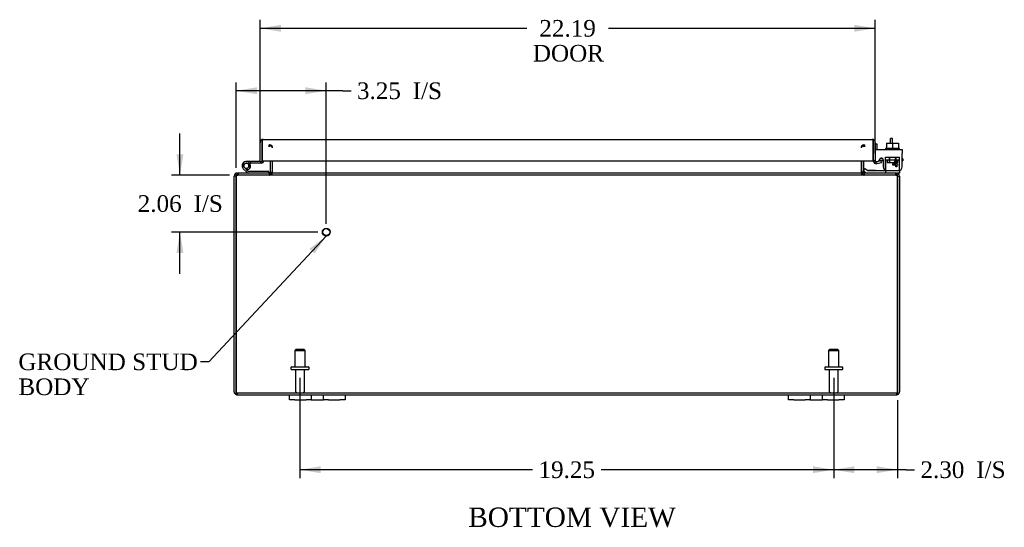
# Model space of a CAD drawing. Header units: inches. Extents: x 7 to 143, y 6 to 98.
# Tile 1 of 6: x 31 to 66, y 6 to 24. Entities that reach past the tile are written whole.
import ezdxf
from ezdxf.enums import TextEntityAlignment as Align

# ---------------------------------------------------------------- set-up
doc = ezdxf.new("R2010")
doc.units = ezdxf.units.IN
doc.header["$MEASUREMENT"] = 0
for name, color, linetype in [('COM40153-1', 7, 'CONTINUOUS'), ('COM40153-2', 7, 'CONTINUOUS'), ('COM42667', 7, 'CONTINUOUS'), ('COM42780', 7, 'CONTINUOUS'), ('COM48438', 7, 'CONTINUOUS'), ('COM71780-8', 7, 'CONTINUOUS'), ('DEFAULT', 7, 'CONTINUOUS'), ('FET07710', 7, 'CONTINUOUS'), ('HNG10620-16B', 7, 'CONTINUOUS'), ('HNG10620-16C', 7, 'CONTINUOUS'), ('HNG10620-16P', 7, 'CONTINUOUS'), ('SCC19011', 7, 'CONTINUOUS'), ('STD21878', 7, 'CONTINUOUS'), ('STD26094', 7, 'CONTINUOUS'), ('WAF25035', 7, 'CONTINUOUS')]:
    doc.layers.add(name, color=color, linetype=linetype)
doc.styles.add('SEACAD_TIMES_NEW_ROMAN', font='times.ttf')

# ---------------------------------------------------------------- blocks, each defined once
blk = doc.blocks.new('SEANNOT_GROUP1')
at = {"layer": 'DEFAULT', "linetype": 'Continuous'}
blk.add_hatch(color=136, dxfattribs=at).paths.add_polyline_path([(41.398, 15.82), (41.818, 16.453), (41.215, 15.99)])
at = {"layer": 'DEFAULT', "color": 136, "linetype": 'Continuous'}
blk.add_line((37.58, 11.915), (37.28, 11.915), dxfattribs=at)
blk.add_lwpolyline([(37.58, 11.915), (41.818, 16.453)], dxfattribs=at)
at = {"layer": 'DEFAULT', "color": 136, "linetype": 'Continuous', "style": 'SEACAD_TIMES_NEW_ROMAN'}
for s, p in [('GROUND STUD', (30.715, 12.215)), ('BODY', (30.715, 11.315))]:
    blk.add_text(s, height=0.6, dxfattribs=at).set_placement(p, align=Align.TOP_LEFT)
blk = doc.blocks.new('GDIMGGROUP7')
at = {"layer": 'DEFAULT', "linetype": 'Continuous'}
for points in [[(60.873, 7.899), (60.873, 8.149), (60.123, 8.024)], [(61.676, 7.899), (62.426, 8.024), (61.676, 8.149)]]:
    blk.add_hatch(color=136, dxfattribs=at).paths.add_polyline_path(points)
at = {"layer": 'DEFAULT', "color": 136, "linetype": 'Continuous'}
for p, q in [((60.123, 11.335), (60.123, 7.724)), ((62.426, 10.534), (62.426, 7.724)), ((62.742, 8.024), (60.123, 8.024)), ((62.742, 8.024), (63.042, 8.024))]:
    blk.add_line(p, q, dxfattribs=at)
at = {"layer": 'DEFAULT', "color": 136, "linetype": 'Continuous', "style": 'SEACAD_TIMES_NEW_ROMAN'}
for s, p in [('2.30', (63.252, 8.324)), ('I/S', (65.264, 8.324))]:
    blk.add_text(s, height=0.6, dxfattribs=at).set_placement(p, align=Align.TOP_LEFT)
blk = doc.blocks.new('GDIMGGROUP8')
at = {"layer": 'DEFAULT', "linetype": 'Continuous'}
for points in [[(41.623, 7.899), (41.623, 8.149), (40.873, 8.024)], [(59.373, 7.899), (60.123, 8.024), (59.373, 8.149)]]:
    blk.add_hatch(color=136, dxfattribs=at).paths.add_polyline_path(points)
at = {"layer": 'DEFAULT', "color": 136, "linetype": 'Continuous'}
for p, q in [((40.873, 11.335), (40.873, 7.724)), ((60.123, 11.335), (60.123, 7.724)), ((49.265, 8.024), (40.873, 8.024)), ((60.123, 8.024), (51.732, 8.024))]:
    blk.add_line(p, q, dxfattribs=at)
at = {"layer": 'DEFAULT', "color": 136, "linetype": 'Continuous', "style": 'SEACAD_TIMES_NEW_ROMAN'}
blk.add_text('19.25', height=0.6, dxfattribs=at).set_placement((49.475, 8.324), align=Align.TOP_LEFT)
blk = doc.blocks.new('GDIMGGROUP14')
at = {"layer": 'DEFAULT', "linetype": 'Continuous'}
for points in [[(36.419, 19.404), (36.544, 18.654), (36.669, 19.404)], [(36.419, 15.844), (36.669, 15.844), (36.544, 16.594)]]:
    blk.add_hatch(color=136, dxfattribs=at).paths.add_polyline_path(points)
at = {"layer": 'DEFAULT', "color": 136, "linetype": 'Continuous'}
for p, q in [((36.544, 18.654), (36.544, 20.154)), ((38.332, 18.654), (36.244, 18.654)), ((41.52, 16.594), (36.244, 16.594)), ((36.544, 15.094), (36.544, 16.594))]:
    blk.add_line(p, q, dxfattribs=at)
at = {"layer": 'DEFAULT', "color": 136, "linetype": 'Continuous', "style": 'SEACAD_TIMES_NEW_ROMAN'}
for s, p in [('2.06', (35.019, 17.924)), ('I/S', (37.031, 17.924))]:
    blk.add_text(s, height=0.6, dxfattribs=at).set_placement(p, align=Align.TOP_LEFT)
blk = doc.blocks.new('GDIMGGROUP15')
at = {"layer": 'DEFAULT', "linetype": 'Continuous'}
for points in [[(39.32, 21.819), (38.57, 21.694), (39.32, 21.569)], [(41.07, 21.819), (41.07, 21.569), (41.82, 21.694)]]:
    blk.add_hatch(color=136, dxfattribs=at).paths.add_polyline_path(points)
at = {"layer": 'DEFAULT', "color": 136, "linetype": 'Continuous'}
for p, q in [((38.57, 18.918), (38.57, 21.994)), ((42.417, 21.694), (38.57, 21.694)), ((41.82, 16.894), (41.82, 21.994)), ((42.417, 21.694), (42.717, 21.694))]:
    blk.add_line(p, q, dxfattribs=at)
at = {"layer": 'DEFAULT', "color": 136, "linetype": 'Continuous', "style": 'SEACAD_TIMES_NEW_ROMAN'}
for s, p in [('I/S', (44.939, 21.994)), ('3.25', (42.927, 21.994))]:
    blk.add_text(s, height=0.6, dxfattribs=at).set_placement(p, align=Align.TOP_LEFT)
blk = doc.blocks.new('GDIMGGROUP20')
at = {"layer": 'DEFAULT', "linetype": 'Continuous'}
for points in [[(40.185, 24.071), (39.435, 23.946), (40.185, 23.821)], [(60.873, 24.071), (60.873, 23.821), (61.623, 23.946)]]:
    blk.add_hatch(color=136, dxfattribs=at).paths.add_polyline_path(points)
at = {"layer": 'DEFAULT', "color": 136, "linetype": 'Continuous'}
for p, q in [((39.435, 19.441), (39.435, 24.246)), ((61.623, 19.469), (61.623, 24.246)), ((39.435, 23.946), (49.061, 23.946)), ((51.998, 23.946), (61.623, 23.946))]:
    blk.add_line(p, q, dxfattribs=at)
at = {"layer": 'DEFAULT', "color": 136, "linetype": 'Continuous', "style": 'SEACAD_TIMES_NEW_ROMAN'}
for s, p in [('22.19', (49.506, 24.246)), ('DOOR', (49.271, 23.346))]:
    blk.add_text(s, height=0.6, dxfattribs=at).set_placement(p, align=Align.TOP_LEFT)

msp = doc.modelspace()

# ---------------------------------------------------------------- linework, layer by layer
at = {"layer": 'COM40153-1', "color": 7}
for p, q in [((62.176, 19.797), (62.176, 19.976)), ((62.248, 19.976), (62.176, 19.976)), ((62.248, 19.797), (62.248, 19.976))]:
    msp.add_line(p, q, dxfattribs=at)
at = {"layer": 'COM40153-2', "color": 7}
for p, q in [((61.695, 19.763), (61.623, 19.763)), ((61.695, 19.571), (61.695, 19.763)), ((61.9, 19.235), (61.796, 19.235)), ((62.623, 19.235), (62.594, 19.235)), ((62.623, 19.235), (62.623, 19.163)), ((61.908, 19.163), (61.749, 19.163)), ((62.594, 19.163), (62.623, 19.163))]:
    msp.add_line(p, q, dxfattribs=at)
msp.add_arc((61.731, 19.271), 0.108, 180, 186.8545, dxfattribs=at)
at = {"layer": 'COM42667', "color": 7}
for p, q in [((61.624, 19.571), (62.594, 19.571)), ((61.624, 19.428), (61.624, 19.571)), ((62.594, 19.571), (62.594, 19.428)), ((61.624, 19.428), (61.624, 19.173)), ((61.738, 19.146), (61.797, 19.238)), ((61.908, 19.205), (61.908, 18.946)), ((62.257, 19.034), (62.372, 19.196)), ((62.372, 19.196), (62.397, 19.196)), ((62.397, 19.196), (62.397, 19.034)), ((62.594, 18.946), (62.594, 19.428)), ((62.257, 19.006), (62.257, 19.034)), ((62.367, 19.006), (62.257, 19.006)), ((62.367, 19.146), (62.288, 19.034)), ((62.288, 19.034), (62.367, 19.034)), ((62.367, 19.034), (62.367, 19.146)), ((62.367, 18.946), (62.367, 19.006)), ((62.397, 18.946), (62.367, 18.946)), ((62.397, 19.034), (62.431, 19.034)), ((62.431, 19.006), (62.397, 19.006)), ((62.397, 19.006), (62.397, 18.946)), ((62.431, 19.034), (62.431, 19.006))]:
    msp.add_line(p, q, dxfattribs=at)
for centre, radius, start, end in [((61.848, 19.205), 0.06, 0, 147.1545), ((61.684, 19.173), 0.06, 180, 202.199), ((62.033, 18.946), 0.125, 180, 270), ((62.469, 18.946), 0.125, 270, 0)]:
    msp.add_arc(centre, radius, start, end, dxfattribs=at)
at = {"layer": 'COM42780', "color": 7}
for p, q in [((61.995, 19.298), (62.495, 19.298)), ((61.995, 19.211), (61.995, 19.298)), ((61.995, 19.157), (61.995, 19.211)), ((61.995, 19.211), (61.995, 18.741)), ((61.995, 19.203), (62.495, 19.203)), ((62.05, 19.203), (62.05, 19.108)), ((62.12, 19.298), (62.12, 19.108)), ((62.139, 19.298), (62.139, 19.108)), ((62.352, 19.108), (62.352, 19.298)), ((62.37, 19.298), (62.37, 19.108)), ((62.44, 19.108), (62.44, 19.203)), ((62.495, 19.157), (62.495, 19.298)), ((61.195, 18.818), (61.262, 18.885)), ((61.262, 18.885), (61.313, 18.835)), ((62.05, 19.108), (62.44, 19.108)), ((62.495, 18.868), (62.495, 19.157)), ((62.495, 18.823), (62.495, 18.868)), ((62.495, 18.821), (62.495, 18.823)), ((61.195, 18.818), (61.246, 18.768)), ((61.347, 18.821), (62.245, 18.821)), ((61.38, 18.82), (61.38, 18.821)), ((61.44, 18.82), (61.38, 18.82)), ((61.44, 18.82), (61.44, 18.821)), ((61.468, 18.82), (61.44, 18.82)), ((61.468, 18.82), (61.468, 18.821)), ((61.63, 18.82), (61.468, 18.82)), ((61.581, 18.82), (61.581, 18.821)), ((61.63, 18.82), (61.63, 18.821)), ((62.245, 18.821), (62.495, 18.821)), ((62.495, 18.726), (62.39, 18.726)), ((62.495, 18.821), (62.495, 18.726))]:
    msp.add_line(p, q, dxfattribs=at)
for radius in [0.048, 0.143]:
    msp.add_arc((61.347, 18.869), radius, 225, 270, dxfattribs=at)
msp.add_ellipse((61.745, 19.826), major_axis=(0, -14.322), ratio=0.017455, start_param=1.503851, end_param=1.524085, dxfattribs=at)
for points, knots in [([(61.987, 18.821), (61.988, 18.821), (61.99, 18.822), (61.991, 18.825), (61.992, 18.826), (61.992, 18.828)], [0, 0, 0, 0, 0.25, 0.25, 0.3597521, 0.3597521, 0.3597521, 0.3597521]), ([(61.992, 18.828), (61.992, 18.828), (61.992, 18.828), (61.992, 18.83), (61.993, 18.832), (61.994, 18.839), (61.994, 18.844), (61.994, 18.855), (61.994, 18.862), (61.994, 18.868)], [0.3597521, 0.3597521, 0.3597521, 0.3597521, 0.375, 0.375, 0.5, 0.5, 0.75, 0.75, 1, 1, 1, 1]), ([(61.995, 18.741), (61.995, 18.736), (61.994, 18.732), (61.992, 18.727), (61.989, 18.726), (61.987, 18.726)], [0, 0, 0, 0, 0.5, 0.5, 1, 1, 1, 1])]:
    msp.add_open_spline(points, degree=3, knots=knots, dxfattribs=at)
at = {"layer": 'COM48438', "color": 7}
for p, q in [((39.765, 19.667), (39.765, 19.739)), ((39.783, 19.667), (39.783, 19.739)), ((61.213, 19.667), (61.213, 19.739)), ((61.231, 19.739), (61.231, 19.667)), ((39.801, 19.169), (39.801, 18.762)), ((39.873, 19.169), (39.873, 18.762)), ((39.887, 18.762), (39.887, 19.169)), ((61.11, 19.169), (61.11, 18.762)), ((61.123, 19.169), (61.123, 18.762)), ((61.195, 19.169), (61.195, 18.762)), ((38.498, 10.834), (38.498, 18.618)), ((38.57, 18.618), (38.498, 18.618)), ((38.57, 10.834), (38.57, 18.618)), ((38.57, 18.618), (38.57, 10.834)), ((38.606, 18.702), (38.606, 18.726)), ((38.606, 18.726), (38.63, 18.726)), ((38.606, 18.654), (38.606, 18.702)), ((38.606, 18.654), (38.63, 18.654)), ((38.63, 18.726), (38.63, 18.654)), ((38.63, 18.726), (38.632, 18.726)), ((38.63, 18.654), (38.632, 18.654)), ((38.632, 18.654), (38.632, 18.726)), ((62.364, 18.726), (38.632, 18.726)), ((62.364, 18.654), (38.632, 18.654)), ((38.648, 18.726), (38.648, 18.654)), ((39.765, 18.726), (39.765, 18.654)), ((39.783, 18.726), (39.783, 18.654)), ((39.801, 18.762), (39.873, 18.762)), ((61.195, 18.762), (61.123, 18.762)), ((61.213, 18.726), (61.213, 18.654)), ((61.231, 18.654), (61.231, 18.726)), ((62.348, 18.726), (62.348, 18.654)), ((62.364, 18.654), (62.364, 18.726)), ((62.364, 18.726), (62.366, 18.726)), ((62.364, 18.654), (62.366, 18.654)), ((62.366, 18.726), (62.366, 18.654)), ((62.366, 18.726), (62.39, 18.726)), ((62.366, 18.654), (62.39, 18.654)), ((62.39, 18.702), (62.39, 18.726)), ((62.39, 18.654), (62.39, 18.702)), ((62.426, 18.618), (62.498, 18.618)), ((62.426, 18.618), (62.426, 10.834)), ((62.426, 10.834), (62.426, 18.618)), ((62.498, 18.618), (62.498, 10.834)), ((38.57, 10.732), (38.57, 10.834)), ((38.57, 10.834), (38.57, 10.732)), ((38.606, 10.798), (62.39, 10.798)), ((38.606, 10.798), (38.606, 10.726)), ((38.606, 10.726), (40.498, 10.726)), ((42.498, 10.726), (58.498, 10.726)), ((60.498, 10.726), (62.39, 10.726)), ((62.39, 10.798), (62.39, 10.726)), ((62.426, 10.732), (62.426, 10.834)), ((62.426, 10.834), (62.426, 10.732))]:
    msp.add_line(p, q, dxfattribs=at)
for centre, radius, start, end in [((39.765, 19.631), 0.108, 10.3965, 90), ((39.781, 19.633), 0.106, 358.8074, 88.6926), ((61.216, 19.633), 0.106, 91.3077, 181.1923), ((61.231, 19.631), 0.108, 90, 169.6032), ((38.606, 18.618), 0.108, 90, 180), ((38.606, 18.618), 0.036, 141.2767, 180), ((38.606, 18.618), 0.036, 90, 141.2767), ((39.765, 18.762), 0.036, 270, 360), ((39.765, 18.762), 0.108, 270, 349.6016), ((39.781, 18.759), 0.106, 271.3077, 1.1923), ((39.765, 18.762), 0.108, 349.6016, 360), ((61.216, 18.759), 0.106, 178.8074, 268.6926), ((61.231, 18.762), 0.108, 180, 190.3994), ((61.231, 18.762), 0.108, 190.3994, 270), ((61.231, 18.762), 0.036, 180, 270), ((62.39, 18.618), 0.108, 0, 90), ((62.39, 18.618), 0.036, 38.7233, 90), ((62.39, 18.618), 0.036, 0, 38.7233), ((38.606, 10.834), 0.108, 180, 250.5288), ((38.606, 10.834), 0.036, 180, 270), ((38.606, 10.834), 0.108, 250.5288, 270), ((62.39, 10.834), 0.036, 270, 0), ((62.39, 10.834), 0.108, 270, 289.4712), ((62.39, 10.834), 0.108, 289.4712, 0)]:
    msp.add_arc(centre, radius, start, end, dxfattribs=at)
for centre, major_axis, start_param, end_param in [((38.606, 10.834), (0, 0.036), 1.570796, 3.141593), ((38.606, 10.834), (0, 0.108), 2.801756, 3.141593), ((62.39, 10.834), (0, 0.036), 3.141593, 4.712389), ((62.39, 10.834), (0, 0.108), 3.141593, 3.48143)]:
    msp.add_ellipse(centre, major_axis=major_axis, ratio=0.997813, start_param=start_param, end_param=end_param, dxfattribs=at)
for points, knots in [([(38.57, 18.618), (38.575, 18.632), (38.581, 18.646), (38.591, 18.672), (38.596, 18.684), (38.606, 18.704), (38.611, 18.712), (38.622, 18.723), (38.627, 18.726), (38.632, 18.726)], [0, 0, 0, 0, 0.25, 0.25, 0.5, 0.5, 0.75, 0.75, 1, 1, 1, 1]), ([(38.57, 18.618), (38.581, 18.627), (38.591, 18.636), (38.611, 18.65), (38.622, 18.654), (38.632, 18.654)], [0, 0, 0, 0, 0.5, 0.5, 1, 1, 1, 1]), ([(39.783, 18.726), (39.794, 18.726), (39.804, 18.726), (39.824, 18.728), (39.835, 18.73), (39.849, 18.734), (39.854, 18.735), (39.863, 18.739), (39.868, 18.741), (39.876, 18.745), (39.879, 18.748), (39.884, 18.753), (39.885, 18.754), (39.886, 18.758), (39.887, 18.76), (39.887, 18.762)], [0, 0, 0, 0, 0.25, 0.25, 0.5, 0.5, 0.625, 0.625, 0.75, 0.75, 0.875, 0.875, 0.9375, 0.9375, 1, 1, 1, 1]), ([(61.11, 18.762), (61.11, 18.76), (61.11, 18.758), (61.112, 18.754), (61.113, 18.753), (61.117, 18.748), (61.121, 18.745), (61.129, 18.741), (61.133, 18.739), (61.142, 18.735), (61.147, 18.734), (61.162, 18.73), (61.172, 18.728), (61.193, 18.726), (61.203, 18.726), (61.213, 18.726)], [0, 0, 0, 0, 0.0625, 0.0625, 0.125, 0.125, 0.25, 0.25, 0.375, 0.375, 0.5, 0.5, 0.75, 0.75, 1, 1, 1, 1]), ([(62.364, 18.726), (62.37, 18.726), (62.375, 18.723), (62.385, 18.712), (62.39, 18.704), (62.4, 18.684), (62.406, 18.672), (62.416, 18.646), (62.421, 18.632), (62.426, 18.618)], [0, 0, 0, 0, 0.25, 0.25, 0.5, 0.5, 0.75, 0.75, 1, 1, 1, 1]), ([(62.364, 18.654), (62.375, 18.654), (62.385, 18.65), (62.406, 18.636), (62.416, 18.627), (62.426, 18.618)], [0, 0, 0, 0, 0.5, 0.5, 1, 1, 1, 1])]:
    msp.add_open_spline(points, degree=3, knots=knots, dxfattribs=at)
at = {"layer": 'COM71780-8', "color": 7}
for p, q in [((39.507, 19.929), (39.507, 19.828)), ((39.507, 19.828), (39.507, 19.929)), ((39.543, 19.936), (61.515, 19.936)), ((61.551, 19.828), (61.551, 19.929)), ((61.551, 19.929), (61.551, 19.828)), ((39.435, 19.141), (39.435, 19.828)), ((39.507, 19.141), (39.507, 19.828)), ((39.507, 19.828), (39.507, 19.169)), ((61.551, 19.169), (61.551, 19.828)), ((61.551, 19.828), (61.551, 19.169)), ((61.623, 19.828), (61.623, 19.169)), ((39.435, 19.141), (39.507, 19.141)), ((39.507, 19.169), (61.551, 19.169)), ((61.623, 19.169), (61.551, 19.169)), ((61.636, 19.141), (61.59, 19.086)), ((61.836, 19.163), (61.666, 19.133)), ((61.666, 19.133), (61.678, 19.062)), ((61.848, 19.092), (61.678, 19.062)), ((61.848, 19.092), (61.836, 19.163))]:
    msp.add_line(p, q, dxfattribs=at)
for centre, radius, start, end in [((39.543, 19.828), 0.108, 109.4712, 180), ((39.543, 19.828), 0.108, 90, 109.4712), ((61.515, 19.828), 0.108, 70.5288, 90), ((61.515, 19.828), 0.108, 0, 70.5288), ((61.659, 19.169), 0.108, 180, 230), ((61.659, 19.169), 0.108, 230.0001, 279.9999), ((61.659, 19.169), 0.036, 180, 230), ((61.659, 19.169), 0.036, 230, 280)]:
    msp.add_arc(centre, radius, start, end, dxfattribs=at)
for centre, start_param, end_param in [((39.543, 19.828), 3.141593, 3.48143), ((61.515, 19.828), 2.801756, 3.141593)]:
    msp.add_ellipse(centre, major_axis=(0, -0.108), ratio=0.997813, start_param=start_param, end_param=end_param, dxfattribs=at)
at = {"layer": 'FET07710', "color": 7}
for p, q in [((40.498, 10.539), (40.498, 10.726)), ((40.498, 10.726), (40.686, 10.726)), ((40.686, 10.726), (41.092, 10.726)), ((41.092, 10.726), (41.28, 10.726)), ((41.28, 10.726), (41.498, 10.726)), ((41.28, 10.726), (41.28, 10.539)), ((41.498, 10.726), (41.498, 10.726)), ((41.498, 10.726), (41.716, 10.726)), ((41.716, 10.539), (41.716, 10.726)), ((41.716, 10.726), (41.904, 10.726)), ((41.904, 10.726), (42.311, 10.726)), ((42.311, 10.726), (42.498, 10.726)), ((42.498, 10.726), (42.498, 10.539)), ((58.498, 10.539), (58.498, 10.726)), ((58.498, 10.726), (58.686, 10.726)), ((58.686, 10.726), (59.092, 10.726)), ((59.092, 10.726), (59.28, 10.726)), ((59.28, 10.726), (59.498, 10.726)), ((59.28, 10.726), (59.28, 10.539)), ((59.498, 10.726), (59.498, 10.726)), ((59.498, 10.726), (59.716, 10.726)), ((59.716, 10.539), (59.716, 10.726)), ((59.716, 10.726), (59.904, 10.726)), ((59.904, 10.726), (60.311, 10.726)), ((60.311, 10.726), (60.498, 10.726)), ((60.498, 10.726), (60.498, 10.539)), ((40.686, 10.539), (40.498, 10.539)), ((40.686, 10.539), (41.092, 10.539)), ((41.28, 10.539), (41.092, 10.539)), ((41.28, 10.539), (41.498, 10.539)), ((41.498, 10.539), (41.716, 10.539)), ((41.498, 10.539), (41.498, 10.539)), ((41.904, 10.539), (41.716, 10.539)), ((41.904, 10.539), (42.311, 10.539)), ((42.498, 10.539), (42.311, 10.539)), ((58.686, 10.539), (58.498, 10.539)), ((58.686, 10.539), (59.092, 10.539)), ((59.28, 10.539), (59.092, 10.539)), ((59.28, 10.539), (59.498, 10.539)), ((59.498, 10.539), (59.716, 10.539)), ((59.498, 10.539), (59.498, 10.539)), ((59.904, 10.539), (59.716, 10.539)), ((59.904, 10.539), (60.311, 10.539)), ((60.498, 10.539), (60.311, 10.539))]:
    msp.add_line(p, q, dxfattribs=at)
at = {"layer": 'HNG10620-16B', "color": 7}
for p, q in [((38.955, 18.752), (38.829, 18.878)), ((38.997, 18.794), (38.871, 18.921)), ((38.983, 18.84), (38.965, 18.897)), ((39.753, 18.786), (39.018, 18.786)), ((39.753, 18.726), (39.753, 18.786))]:
    msp.add_line(p, q, dxfattribs=at)
for centre, radius, start, end in [((38.937, 18.987), 0.154, 287.1819, 225), ((38.937, 18.987), 0.0938, 287.1819, 225), ((39.018, 18.815), 0.089, 225, 270), ((39.018, 18.815), 0.029, 225, 270)]:
    msp.add_arc(centre, radius, start, end, dxfattribs=at)
at = {"layer": 'HNG10620-16C', "color": 7}
for p, q in [((39.507, 19.621), (39.507, 19.621)), ((39.091, 19.141), (38.937, 19.141)), ((39.091, 19.081), (39.059, 19.081)), ((39.435, 19.141), (39.091, 19.141)), ((39.091, 19.141), (39.091, 19.081)), ((39.478, 19.081), (39.091, 19.081))]:
    msp.add_line(p, q, dxfattribs=at)
for centre, radius, start, end in [((38.937, 18.987), 0.154, 277.4281, 287.1819), ((39.478, 19.17), 0.089, 270, 0)]:
    msp.add_arc(centre, radius, start, end, dxfattribs=at)
at = {"layer": 'HNG10620-16P', "color": 7}
msp.add_circle((38.937, 18.987), 0.0938, dxfattribs=at)
at = {"layer": 'SCC19011', "color": 7}
for p, q in [((62.03, 19.797), (62.03, 19.616)), ((62.03, 19.797), (62.245, 19.797)), ((62.245, 19.797), (62.245, 19.616)), ((62.245, 19.797), (62.46, 19.797)), ((62.46, 19.797), (62.46, 19.616))]:
    msp.add_line(p, q, dxfattribs=at)
at = {"layer": 'STD21878', "color": 7}
for radius in [0.141, 0.125]:
    msp.add_circle((41.82, 16.594), radius, dxfattribs=at)
at = {"layer": 'STD26094', "color": 7}
for p, q in [((40.723, 12.36), (40.686, 12.322)), ((40.686, 12.322), (41.061, 12.322)), ((40.686, 12.322), (40.686, 11.735)), ((41.023, 12.36), (40.723, 12.36)), ((41.061, 12.322), (41.023, 12.36)), ((41.061, 11.735), (41.061, 12.322)), ((59.973, 12.36), (59.936, 12.322)), ((59.936, 12.322), (60.311, 12.322)), ((59.936, 12.322), (59.936, 11.735)), ((60.273, 12.36), (59.973, 12.36)), ((60.311, 12.322), (60.273, 12.36)), ((60.311, 11.735), (60.311, 12.322)), ((40.578, 11.735), (41.168, 11.735)), ((59.828, 11.735), (60.418, 11.735)), ((40.548, 11.705), (40.548, 11.665)), ((40.578, 11.635), (41.168, 11.635)), ((40.708, 11.635), (40.708, 10.858)), ((41.038, 10.858), (41.038, 11.635)), ((41.198, 11.665), (41.198, 11.705)), ((59.798, 11.705), (59.798, 11.665)), ((59.828, 11.635), (60.418, 11.635)), ((59.958, 11.635), (59.958, 10.858)), ((60.288, 10.858), (60.288, 11.635)), ((60.448, 11.665), (60.448, 11.705))]:
    msp.add_line(p, q, dxfattribs=at)
for centre, radius, start, end in [((40.578, 11.705), 0.03, 90, 180), ((41.168, 11.705), 0.03, 0, 90), ((59.828, 11.705), 0.03, 90, 180), ((60.418, 11.705), 0.03, 0, 90), ((40.578, 11.665), 0.03, 180, 270), ((41.168, 11.665), 0.03, 270, 0), ((59.828, 11.665), 0.03, 180, 270), ((60.418, 11.665), 0.03, 270, 0), ((40.768, 10.858), 0.06, 180, 270), ((40.978, 10.858), 0.06, 270, 0), ((60.018, 10.858), 0.06, 180, 270), ((60.228, 10.858), 0.06, 270, 0)]:
    msp.add_arc(centre, radius, start, end, dxfattribs=at)
at = {"layer": 'WAF25035', "color": 7}
for p, q in [((62.495, 19.616), (61.995, 19.616)), ((61.995, 19.616), (61.995, 19.571)), ((62.495, 19.571), (62.495, 19.616))]:
    msp.add_line(p, q, dxfattribs=at)

# ---------------------------------------------------------------- block references
at = {"layer": 'DEFAULT', "color": 7}
for name in ['GDIMGGROUP20', 'GDIMGGROUP15', 'GDIMGGROUP14', 'SEANNOT_GROUP1', 'GDIMGGROUP8', 'GDIMGGROUP7']:
    msp.add_blockref(name, (0, 0), dxfattribs=at)

# ---------------------------------------------------------------- texts
at = {"layer": 'DEFAULT', "color": 7, "style": 'SEACAD_TIMES_NEW_ROMAN'}
msp.add_text('BOTTOM VIEW', height=0.7, dxfattribs=at).set_placement((46.94, 6.659), align=Align.TOP_LEFT)

doc.saveas('drawing.dxf')
